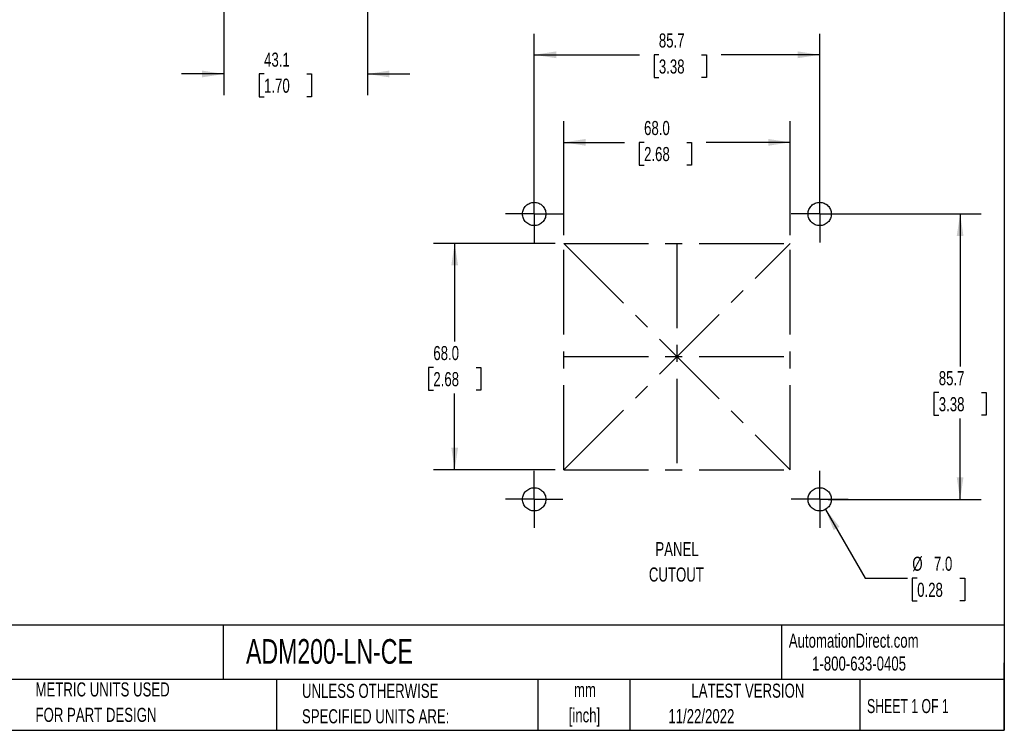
# Model space of a CAD drawing. Header units: millimetres. Extents: x 6 to 273, y 6 to 210.
# Tile 2 of 3: x 125 to 273, y 6 to 113. Entities that reach past the tile are written whole.
import ezdxf

# ---------------------------------------------------------------- set-up
doc = ezdxf.new("R2010")
doc.units = ezdxf.units.MM
doc.linetypes.add('CENTERX2', pattern=[20.32, 12.7, -2.54, 2.54, -2.54])
doc.layers.add('CENTER', color=40, linetype='CENTERX2')
doc.layers.add('DIMENSIONS', color=140, linetype='Continuous', lineweight=25)
doc.layers.add('TEXT', color=140, linetype='Continuous', lineweight=25)
doc.styles.add('SLDTEXTSTYLE0', font='TXT', dxfattribs={"width": 0.7})
doc.styles.add('SLDTEXTSTYLE1', font='TXT', dxfattribs={"width": 0.65})
doc.dimstyles.new('SLDDIMSTYLE0', dxfattribs={"dimtxt": 2.158008, "dimasz": 3.302, "dimexe": 0, "dimexo": 0.0625, "dimgap": 0.539502, "dimtad": 0, "dimtih": 1, "dimtoh": 1, "dimlfac": 2, "dimrnd": 1e-09, "dimzin": 4, "dimdsep": 46, "dimtxsty": 'SLDTEXTSTYLE0', "dimsah": 1, "dimcen": 0.09, "dimadec": 0, "dimazin": 1, "dimtfac": 1, "dimtofl": 0, "dimtmove": 0, "dimatfit": 3, "dimfxl": 0, "dimfrac": 2, "dimtolj": 1, "dimtzin": 12, "dimarcsym": 0})
doc.dimstyles.new('SLDDIMSTYLE1', dxfattribs={"dimtxt": 2.158008, "dimasz": 3.302, "dimexe": 0, "dimexo": 0.0625, "dimgap": 0.539502, "dimtad": 0, "dimtih": 1, "dimtoh": 1, "dimlfac": 2, "dimrnd": 1e-09, "dimzin": 12, "dimdsep": 46, "dimtxsty": 'SLDTEXTSTYLE0', "dimsah": 1, "dimcen": 0.09, "dimadec": 0, "dimazin": 3, "dimtfac": 1, "dimtofl": 0, "dimtmove": 0, "dimatfit": 3, "dimfxl": 0, "dimfrac": 2, "dimtolj": 1, "dimtzin": 12, "dimarcsym": 0})
doc.dimstyles.new('SLDDIMSTYLE2', dxfattribs={"dimtxt": 2.158008, "dimasz": 3.302, "dimexe": 0, "dimexo": 0.0625, "dimgap": 0.539502, "dimtad": 0, "dimtih": 1, "dimtoh": 1, "dimlfac": 2, "dimrnd": 1e-09, "dimzin": 4, "dimdsep": 46, "dimtxsty": 'SLDTEXTSTYLE0', "dimsah": 1, "dimcen": 0, "dimadec": 0, "dimazin": 1, "dimtfac": 1, "dimtofl": 0, "dimtmove": 0, "dimatfit": 3, "dimfxl": 0, "dimfrac": 2, "dimtolj": 1, "dimtzin": 12, "dimarcsym": 0})
doc.dimstyles.new('SLDDIMSTYLE4', dxfattribs={"dimtxt": 2.158008, "dimasz": 3.302, "dimexe": 0, "dimexo": 0.0625, "dimgap": 0.539502, "dimtad": 0, "dimtih": 1, "dimtoh": 1, "dimlfac": 2, "dimrnd": 1e-09, "dimzin": 12, "dimdsep": 46, "dimtxsty": 'SLDTEXTSTYLE0', "dimsah": 1, "dimcen": 0.09, "dimadec": 0, "dimazin": 3, "dimtfac": 1, "dimtmove": 0, "dimatfit": 0, "dimfxl": 0, "dimfrac": 2, "dimtolj": 1, "dimtzin": 12, "dimarcsym": 0})

# ---------------------------------------------------------------- blocks, each defined once
blk = doc.blocks.new('_D')
at = {"layer": 'DIMENSIONS'}
for p, q in [((205.64, 79.47), (187.36, 79.47)), ((190.53, 79.47), (190.53, 64.77)), ((187.33, 60.86), (186.6, 60.86)), ((186.6, 60.86), (186.6, 57.43)), ((193.74, 60.86), (194.46, 60.86)), ((194.46, 60.86), (194.46, 57.43)), ((186.6, 57.43), (187.33, 57.43)), ((190.53, 45.47), (190.53, 56.94)), ((194.46, 57.43), (193.74, 57.43)), ((205.64, 45.47), (187.36, 45.47))]:
    blk.add_line(p, q, dxfattribs=at)
for points in [[(190.53, 79.47), (190.03, 76.17), (191.04, 76.17)], [(190.53, 45.47), (191.04, 48.78), (190.03, 48.78)]]:
    blk.add_solid(points, dxfattribs=at)
at = {"layer": 'DIMENSIONS', "char_height": 2.117, "attachment_point": 1, "style": 'SLDTEXTSTYLE0'}
for s, insert in [('68.0', (187.33, 64.07)), ('2.68', (187.33, 60.15))]:
    blk.add_mtext(s, dxfattribs=dict(at, insert=insert))
blk = doc.blocks.new('_D_1')
at = {"layer": 'DIMENSIONS'}
for p, q in [((206.91, 80.74), (206.91, 97.84)), ((240.91, 80.74), (240.91, 97.84)), ((206.91, 94.66), (216.04, 94.66)), ((218.97, 94.66), (218.24, 94.66)), ((218.24, 94.66), (218.24, 91.23)), ((225.38, 94.66), (226.1, 94.66)), ((226.1, 94.66), (226.1, 91.23)), ((240.91, 94.66), (228.3, 94.66)), ((218.24, 91.23), (218.97, 91.23)), ((226.1, 91.23), (225.38, 91.23))]:
    blk.add_line(p, q, dxfattribs=at)
for points in [[(206.91, 94.66), (210.21, 94.15), (210.21, 95.17)], [(240.91, 94.66), (237.61, 95.17), (237.61, 94.15)]]:
    blk.add_solid(points, dxfattribs=at)
at = {"layer": 'DIMENSIONS', "char_height": 2.117, "attachment_point": 1, "style": 'SLDTEXTSTYLE0'}
for s, insert in [('68.0', (218.97, 97.87)), ('2.68', (218.97, 93.96))]:
    blk.add_mtext(s, dxfattribs=dict(at, insert=insert))
blk = doc.blocks.new('_D_2')
at = {"layer": 'DIMENSIONS'}
for p, q in [((202.48, 85.18), (202.48, 110.98)), ((245.34, 85.18), (245.34, 110.98)), ((202.48, 107.81), (218.27, 107.81)), ((221.19, 107.81), (220.47, 107.81)), ((220.47, 107.81), (220.47, 104.38)), ((227.61, 107.81), (228.33, 107.81)), ((228.33, 107.81), (228.33, 104.38)), ((245.34, 107.81), (230.53, 107.81)), ((220.47, 104.38), (221.19, 104.38)), ((228.33, 104.38), (227.61, 104.38))]:
    blk.add_line(p, q, dxfattribs=at)
for points in [[(202.48, 107.81), (205.78, 107.3), (205.78, 108.32)], [(245.34, 107.81), (242.04, 108.32), (242.04, 107.3)]]:
    blk.add_solid(points, dxfattribs=at)
at = {"layer": 'DIMENSIONS', "char_height": 2.117, "attachment_point": 1, "style": 'SLDTEXTSTYLE0'}
for s, insert in [('85.7', (221.19, 111.02)), ('3.38', (221.19, 107.11))]:
    blk.add_mtext(s, dxfattribs=dict(at, insert=insert))
blk = doc.blocks.new('_D_3')
at = {"layer": 'DIMENSIONS'}
for p, q in [((246.61, 83.91), (269.59, 83.91)), ((266.42, 83.91), (266.42, 61.01)), ((263.21, 57.09), (262.49, 57.09)), ((262.49, 57.09), (262.49, 53.66)), ((269.62, 57.09), (270.35, 57.09)), ((270.35, 57.09), (270.35, 53.66)), ((262.49, 53.66), (263.21, 53.66)), ((270.35, 53.66), (269.62, 53.66)), ((266.42, 41.04), (266.42, 53.18)), ((246.61, 41.04), (269.59, 41.04))]:
    blk.add_line(p, q, dxfattribs=at)
for points in [[(266.42, 83.91), (265.91, 80.6), (266.92, 80.6)], [(266.42, 41.04), (266.92, 44.35), (265.91, 44.35)]]:
    blk.add_solid(points, dxfattribs=at)
at = {"layer": 'DIMENSIONS', "char_height": 2.117, "attachment_point": 1, "style": 'SLDTEXTSTYLE0'}
for s, insert in [('85.7', (263.21, 60.3)), ('3.38', (263.21, 56.39))]:
    blk.add_mtext(s, dxfattribs=dict(at, insert=insert))
blk = doc.blocks.new('_D_4')
at = {"layer": 'DIMENSIONS'}
for p, q in [((246.21, 39.53), (252.17, 29.22)), ((252.17, 29.22), (258.52, 29.22)), ((259.97, 29.22), (259.24, 29.22)), ((259.24, 29.22), (259.24, 25.79)), ((266.38, 29.22), (267.1, 29.22)), ((267.1, 29.22), (267.1, 25.79)), ((259.24, 25.79), (259.97, 25.79)), ((267.1, 25.79), (266.38, 25.79))]:
    blk.add_line(p, q, dxfattribs=at)
blk.add_solid([(246.21, 39.53), (247.43, 36.41), (248.31, 36.92)], dxfattribs=at)
at = {"layer": 'DIMENSIONS', "char_height": 2.117, "attachment_point": 1, "style": 'SLDTEXTSTYLE0'}
for s, insert in [('%%c', (259.24, 32.43)), ('7.0', (262.49, 32.43)), ('0.28', (259.97, 28.51))]:
    blk.add_mtext(s, dxfattribs=dict(at, insert=insert))
blk = doc.blocks.new('SW_NOTE_0')
at = {"layer": 'TEXT', "color": 0, "char_height": 2.117, "attachment_point": 2, "style": 'SLDTEXTSTYLE0'}
for s, insert in [('PANEL', (4.4, 2.73)), ('CUTOUT', (4.3, -1.09))]:
    blk.add_mtext(s, dxfattribs=dict(at, insert=insert))
blk = doc.blocks.new('SW_NOTE_0_2')
at = {"layer": 'TEXT', "color": 0, "char_height": 2.117, "attachment_point": 2, "style": 'SLDTEXTSTYLE0'}
for s, insert in [('mm', (2.84, 2.73)), ('[inch]', (2.76, -1.09))]:
    blk.add_mtext(s, dxfattribs=dict(at, insert=insert))
blk = doc.blocks.new('SW_NOTE_0_3')
at = {"layer": 'TEXT', "color": 0, "char_height": 2.1167, "attachment_point": 1, "style": 'SLDTEXTSTYLE0'}
for s, insert in [('UNLESS OTHERWISE', (0, 2.73)), ('SPECIFIED UNITS ARE:', (0, -1.09))]:
    blk.add_mtext(s, dxfattribs=dict(at, insert=insert))
blk = doc.blocks.new('SW_NOTE_0_7')
at = {"layer": 'TEXT', "color": 0, "char_height": 2.1167, "attachment_point": 1, "style": 'SLDTEXTSTYLE0'}
for s, insert in [('METRIC UNITS USED', (0, 2.73)), ('FOR PART DESIGN', (0, -1.09))]:
    blk.add_mtext(s, dxfattribs=dict(at, insert=insert))
blk = doc.blocks.new('SW_CENTERMARKSYMBOL_0')
at = {"layer": 'CENTER', "color": 0}
for p, q in [((0, 2.54), (0, 4.29)), ((0, 0), (0, 2.54)), ((-2.54, 0), (-4.29, 0)), ((0, 0), (-2.54, 0)), ((0, 0), (0, -2.54)), ((0, 0), (2.54, 0)), ((2.54, 0), (4.29, 0)), ((0, -2.54), (0, -4.29))]:
    blk.add_line(p, q, dxfattribs=at)
blk = doc.blocks.new('SW_CENTERMARKSYMBOL_1')
at = {"layer": 'CENTER', "color": 0}
for p, q in [((0, 2.54), (0, 4.29)), ((0, 0), (0, 2.54)), ((-2.54, 0), (-4.29, 0)), ((0, 0), (-2.54, 0)), ((0, 0), (0, -2.54)), ((0, 0), (2.54, 0)), ((2.54, 0), (4.29, 0)), ((0, -2.54), (0, -4.29))]:
    blk.add_line(p, q, dxfattribs=at)
blk = doc.blocks.new('SW_CENTERMARKSYMBOL_2')
at = {"layer": 'CENTER', "color": 0}
for p, q in [((0, 2.54), (0, 4.29)), ((0, 0), (0, 2.54)), ((-2.54, 0), (-4.29, 0)), ((0, 0), (-2.54, 0)), ((0, 0), (0, -2.54)), ((0, 0), (2.54, 0)), ((2.54, 0), (4.29, 0)), ((0, -2.54), (0, -4.29))]:
    blk.add_line(p, q, dxfattribs=at)
blk = doc.blocks.new('SW_CENTERMARKSYMBOL_3')
at = {"layer": 'CENTER', "color": 0}
for p, q in [((0, 2.54), (0, 4.29)), ((0, 0), (0, 2.54)), ((-2.54, 0), (-4.29, 0)), ((0, 0), (-2.54, 0)), ((0, 0), (0, -2.54)), ((0, 0), (2.54, 0)), ((2.54, 0), (4.29, 0)), ((0, -2.54), (0, -4.29))]:
    blk.add_line(p, q, dxfattribs=at)
blk = doc.blocks.new('_D_11')
at = {"layer": 'DIMENSIONS'}
for p, q in [((177.44, 128.08), (177.44, 101.75)), ((155.89, 116.42), (155.89, 101.75)), ((155.89, 104.93), (149.54, 104.93)), ((161.92, 104.93), (161.2, 104.93)), ((161.2, 104.93), (161.2, 101.5)), ((168.34, 104.93), (169.06, 104.93)), ((169.06, 104.93), (169.06, 101.5)), ((177.44, 104.93), (183.79, 104.93)), ((161.2, 101.5), (161.92, 101.5)), ((169.06, 101.5), (168.34, 101.5))]:
    blk.add_line(p, q, dxfattribs=at)
for points in [[(155.89, 104.93), (152.59, 105.44), (152.59, 104.42)], [(177.44, 104.93), (180.74, 104.42), (180.74, 105.44)]]:
    blk.add_solid(points, dxfattribs=at)
at = {"layer": 'DIMENSIONS', "char_height": 2.117, "attachment_point": 1, "style": 'SLDTEXTSTYLE0'}
for s, insert in [('43.1', (161.92, 108.14)), ('1.70', (161.92, 104.23))]:
    blk.add_mtext(s, dxfattribs=dict(at, insert=insert))

msp = doc.modelspace()

# ---------------------------------------------------------------- linework, layer by layer
at = {"layer": 'CENTER', "linetype": 'CENTERX2'}
for p, q in [((206.9079, 45.4746), (206.9079, 79.4746)), ((206.9079, 79.4746), (240.9079, 79.4746)), ((240.9079, 45.4746), (240.9079, 79.4746)), ((206.9079, 45.4746), (240.9079, 45.4746))]:
    msp.add_line(p, q, dxfattribs=at)
at = {"layer": 'CENTER'}
for p, q in [((206.9079, 45.4746), (240.9079, 79.4746)), ((206.9079, 79.4746), (240.9079, 45.4746)), ((223.9079, 79.4746), (223.9079, 45.4746)), ((206.9079, 62.4746), (240.9079, 62.4746))]:
    msp.add_line(p, q, dxfattribs=at)
at = {"layer": 'CENTER', "linetype": 'CENTERX2'}
for centre in [(202.4767, 83.9058), (245.3392, 83.9058), (202.4767, 41.0433), (245.3392, 41.0433)]:
    msp.add_circle(centre, 1.75, dxfattribs=at)
at = {"layer": 'TEXT'}
for p, q in [((273.05, 209.55), (273.05, 6.35)), ((273.05, 22.1261), (6.35, 22.1261)), ((155.7589, 22.1261), (155.7589, 13.97)), ((239.5754, 22.1261), (239.5754, 13.97)), ((273.05, 6.35), (273.05, 16.51)), ((273.05, 13.97), (6.35, 13.97)), ((163.7802, 13.97), (163.7802, 6.35)), ((203.0243, 13.97), (203.0243, 6.35)), ((216.8121, 13.97), (216.8121, 6.35)), ((251.3487, 13.97), (251.3487, 6.35)), ((6.35, 6.35), (273.05, 6.35))]:
    msp.add_line(p, q, dxfattribs=at)

# ---------------------------------------------------------------- block references
at = {"layer": 'CENTER'}
for name, p in [('SW_CENTERMARKSYMBOL_0', (202.4767, 83.9058)), ('SW_CENTERMARKSYMBOL_3', (245.3392, 83.9058)), ('SW_CENTERMARKSYMBOL_1', (202.4767, 41.0433)), ('SW_CENTERMARKSYMBOL_2', (245.3392, 41.0433))]:
    msp.add_blockref(name, p, dxfattribs=at)
at = {"layer": 'TEXT'}
for name, p in [('SW_NOTE_0', (219.516, 31.8958)), ('SW_NOTE_0_7', (127.6043, 10.8221)), ('SW_NOTE_0_3', (167.6079, 10.6064)), ('SW_NOTE_0_2', (207.2546, 10.7563))]:
    msp.add_blockref(name, p, dxfattribs=at)

# ---------------------------------------------------------------- texts
for s, insert, char_height, attachment_point, style in [('AutomationDirect.com', (240.695, 20.8765), 2.116667, 1, 'SLDTEXTSTYLE0'), ('TRUMETER ADM200 MULTI-FUNCTION PANEL METER', (7.9657, 20.0505), 3.704167, 1, 'SLDTEXTSTYLE0'), ('ADM200-LN-CE', (159.2077, 20.0505), 3.704167, 1, 'SLDTEXTSTYLE0'), ('1-800-633-0405', (244.1916, 17.437), 2.116667, 1, 'SLDTEXTSTYLE0'), ('LATEST VERSION', (234.5521, 13.364), 2.116667, 2, 'SLDTEXTSTYLE0'), ('SHEET 1 OF 1', (252.4413, 11.0515), 2.116667, 1, 'SLDTEXTSTYLE1'), ('11/22/2022', (222.6128, 9.5315), 2.11667, 1, 'SLDTEXTSTYLE0')]:
    msp.add_mtext(s, dxfattribs=dict(at, insert=insert, char_height=char_height, attachment_point=attachment_point, style=style))

# ---------------------------------------------------------------- dimensions: what is measured, and where the dimension line sits
at = {"layer": 'DIMENSIONS'}
for base, p1, p2, dimstyle, picture, middle in [((177.438, 104.9278), (155.888, 117.6857), (177.438, 129.3459), 'SLDDIMSTYLE4', '_D_11', (165.1307, 104.9278)), ((245.3391876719, 107.8086873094), (202.4766876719, 83.9058286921), (245.3391876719, 83.9058286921), 'SLDDIMSTYLE1', '_D_2', (224.3987721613, 107.8086873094)), ((240.9079, 94.662), (206.9079, 79.4746), (240.9079, 79.4746), 'SLDDIMSTYLE0', '_D_1', (222.1732, 94.662))]:
    dim = msp.add_linear_dim(base=base, p1=p1, p2=p2, dimstyle=dimstyle, dxfattribs=at)
    dim.commit()
    dim.dimension.update_dxf_attribs({"geometry": picture, "text_midpoint": middle, "dimtype": 160})
for base, p1, p2, dimstyle, picture, middle in [((266.4168588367, 41.0433286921), (245.3391876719, 83.9058286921), (245.3391876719, 41.0433286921), 'SLDDIMSTYLE1', '_D_3', (266.4168588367, 57.0931632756)), ((190.534, 79.4746), (206.9079, 45.4746), (206.9079, 79.4746), 'SLDDIMSTYLE0', '_D', (190.534, 60.8555))]:
    dim = msp.add_linear_dim(base=base, p1=p1, p2=p2, angle=90, dimstyle=dimstyle, dxfattribs=at)
    dim.commit()
    dim.dimension.update_dxf_attribs({"geometry": picture, "text_midpoint": middle, "dimtype": 160})
dim = msp.add_diameter_dim_2p(p1=(244.4642, 42.5589), p2=(246.2142, 39.5278), dimstyle='SLDDIMSTYLE2', dxfattribs=at)
dim.commit()
dim.dimension.update_dxf_attribs({"geometry": '_D_4', "text_midpoint": (263.174, 29.215), "dimtype": 163})

doc.saveas('drawing.dxf')
